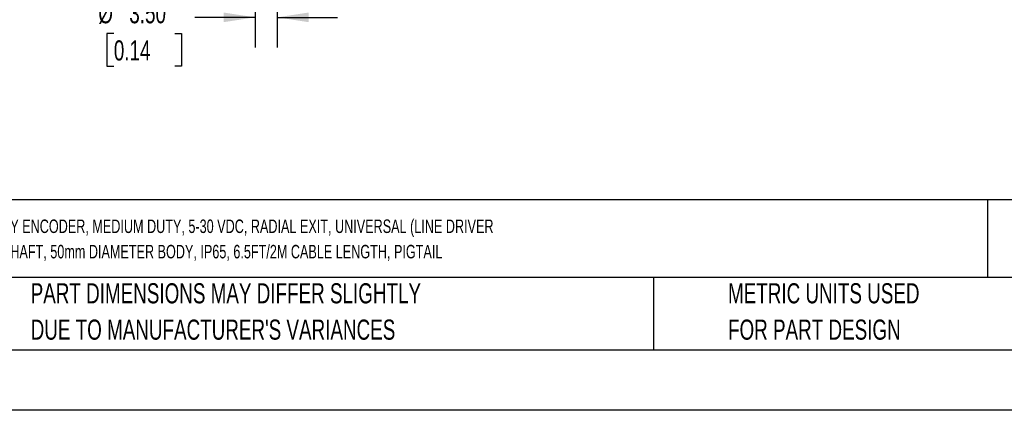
# Model space of a CAD drawing. Header units: millimetres. Extents: x 0 to 419, y 0 to 324.
# Tile 2 of 8: x 81 to 236, y 0 to 62. Entities that reach past the tile are written whole.
import ezdxf

# ---------------------------------------------------------------- set-up
doc = ezdxf.new("R2010")
doc.units = ezdxf.units.MM
doc.header["$LTSCALE"] = 1.5
doc.linetypes.add('CENTERX2', pattern=[20.32, 12.7, -2.54, 2.54, -2.54])
doc.layers.add('DIMENSIONS', color=140, linetype='Continuous', lineweight=25)
doc.layers.add('TEXT', color=140, linetype='Continuous', lineweight=25)
doc.styles.add('SLDTEXTSTYLE0', font='TXT', dxfattribs={"width": 0.7})
doc.dimstyles.new('SLDDIMSTYLE4', dxfattribs={"dimtxt": 3.237012, "dimasz": 4.953, "dimexe": 0, "dimexo": 0.0625, "dimgap": 0.809253, "dimtad": 0, "dimtih": 1, "dimtoh": 1, "dimrnd": 1e-09, "dimzin": 4, "dimdsep": 46, "dimtxsty": 'SLDTEXTSTYLE0', "dimsah": 1, "dimcen": 0.09, "dimadec": 0, "dimazin": 1, "dimtfac": 1, "dimtmove": 0, "dimatfit": 0, "dimfxl": 0, "dimfrac": 2, "dimtolj": 1, "dimtzin": 12, "dimarcsym": 0})

# ---------------------------------------------------------------- blocks, each defined once
blk = doc.blocks.new('SW_NOTE_0')
at = {"layer": 'TEXT', "color": 0, "linetype": 'CENTERX2', "lineweight": 18, "char_height": 2.12776, "attachment_point": 1, "style": 'SLDTEXTSTYLE0'}
for s, insert in [('LIKA ELECTRONIC A50 SERIES INCREMENTAL (QUADRATURE) ROTARY ENCODER, MEDIUM DUTY, 5-30 VDC, RADIAL EXIT, UNIVERSAL (LINE DRIVER', (0, 2.74)), ('OR NPN/PNP OPEN COLLECTOR) OUTPUT, 1000 PPR, 1/4IN HOLLOW SHAFT, 50mm DIAMETER BODY, IP65, 6.5FT/2M CABLE LENGTH, PIGTAIL', (0, -1.26))]:
    blk.add_mtext(s, dxfattribs=dict(at, insert=insert))
blk = doc.blocks.new('SW_NOTE_0_3')
at = {"layer": 'TEXT', "color": 0, "linetype": 'CENTERX2', "lineweight": 18, "char_height": 3.175, "attachment_point": 1, "style": 'SLDTEXTSTYLE0'}
for s, insert in [('PART DIMENSIONS MAY DIFFER SLIGHTLY', (0, 4.09)), ("DUE TO MANUFACTURER'S VARIANCES", (0, -1.64))]:
    blk.add_mtext(s, dxfattribs=dict(at, insert=insert))
blk = doc.blocks.new('SW_NOTE_0_6')
at = {"layer": 'TEXT', "color": 0, "linetype": 'CENTERX2', "lineweight": 18, "char_height": 3.175, "attachment_point": 1, "style": 'SLDTEXTSTYLE0'}
for s, insert in [('METRIC UNITS USED', (0, 4.09)), ('FOR PART DESIGN', (0, -1.64))]:
    blk.add_mtext(s, dxfattribs=dict(at, insert=insert))
blk = doc.blocks.new('_D_6')
at = {"layer": 'DIMENSIONS'}
for p, q in [((118.08, 77.53), (118.08, 57.22)), ((121.58, 77.53), (121.58, 57.22)), ((118.08, 61.98), (108.58, 61.98)), ((121.58, 61.98), (131.1, 61.98)), ((95.8, 59.41), (94.71, 59.41)), ((94.71, 59.41), (94.71, 54.26)), ((105.41, 59.41), (106.5, 59.41)), ((106.5, 59.41), (106.5, 54.26)), ((94.71, 54.26), (95.8, 54.26)), ((106.5, 54.26), (105.41, 54.26))]:
    blk.add_line(p, q, dxfattribs=at)
for points in [[(118.08, 61.98), (113.13, 62.74), (113.13, 61.22)], [(121.58, 61.98), (126.53, 61.22), (126.53, 62.74)]]:
    blk.add_solid(points, dxfattribs=at)
at = {"layer": 'DIMENSIONS', "char_height": 3.175, "attachment_point": 1, "style": 'SLDTEXTSTYLE0'}
for s, insert in [('3X', (97.81, 69.37)), ('%%c', (93.35, 64.22)), ('3.50', (98.24, 64.22)), ('0.14', (95.8, 58.35))]:
    blk.add_mtext(s, dxfattribs=dict(at, insert=insert))

msp = doc.modelspace()

# ---------------------------------------------------------------- linework, layer by layer
at = {"color": 7, "linetype": 'Continuous'}
msp.add_line((419.103705, 0.004011), (0.003705, 0.004011), dxfattribs=at)
at = {"layer": 'TEXT'}
for p, q in [((409.575, 33.189162), (9.525, 33.189162)), ((233.638343, 33.189162), (233.638343, 20.955)), ((409.575, 20.955), (9.525, 20.955)), ((180.969717, 20.955), (180.969717, 9.525)), ((9.525, 9.525), (409.575, 9.525))]:
    msp.add_line(p, q, dxfattribs=at)

# ---------------------------------------------------------------- block references
at = {"layer": 'TEXT', "linetype": 'CENTERX2', "lineweight": 18}
for name, p in [('SW_NOTE_0', (11.621661, 27.354191)), ('SW_NOTE_0_3', (82.678927, 15.953199)), ('SW_NOTE_0_6', (192.717557, 15.953201))]:
    msp.add_blockref(name, p, dxfattribs=at)

# ---------------------------------------------------------------- dimensions: what is measured, and where the dimension line sits
at = {"layer": 'DIMENSIONS'}
dim = msp.add_linear_dim(base=(121.579969, 61.978317), p1=(118.079969, 80.978317), p2=(121.579969, 80.978317), text='3X\\P%%c<>', dimstyle='SLDDIMSTYLE4', dxfattribs=at)
dim.commit()
dim.dimension.update_dxf_attribs({"geometry": '_D_6', "text_midpoint": (100.604556, 61.978317), "dimtype": 160})

doc.saveas('drawing.dxf')
